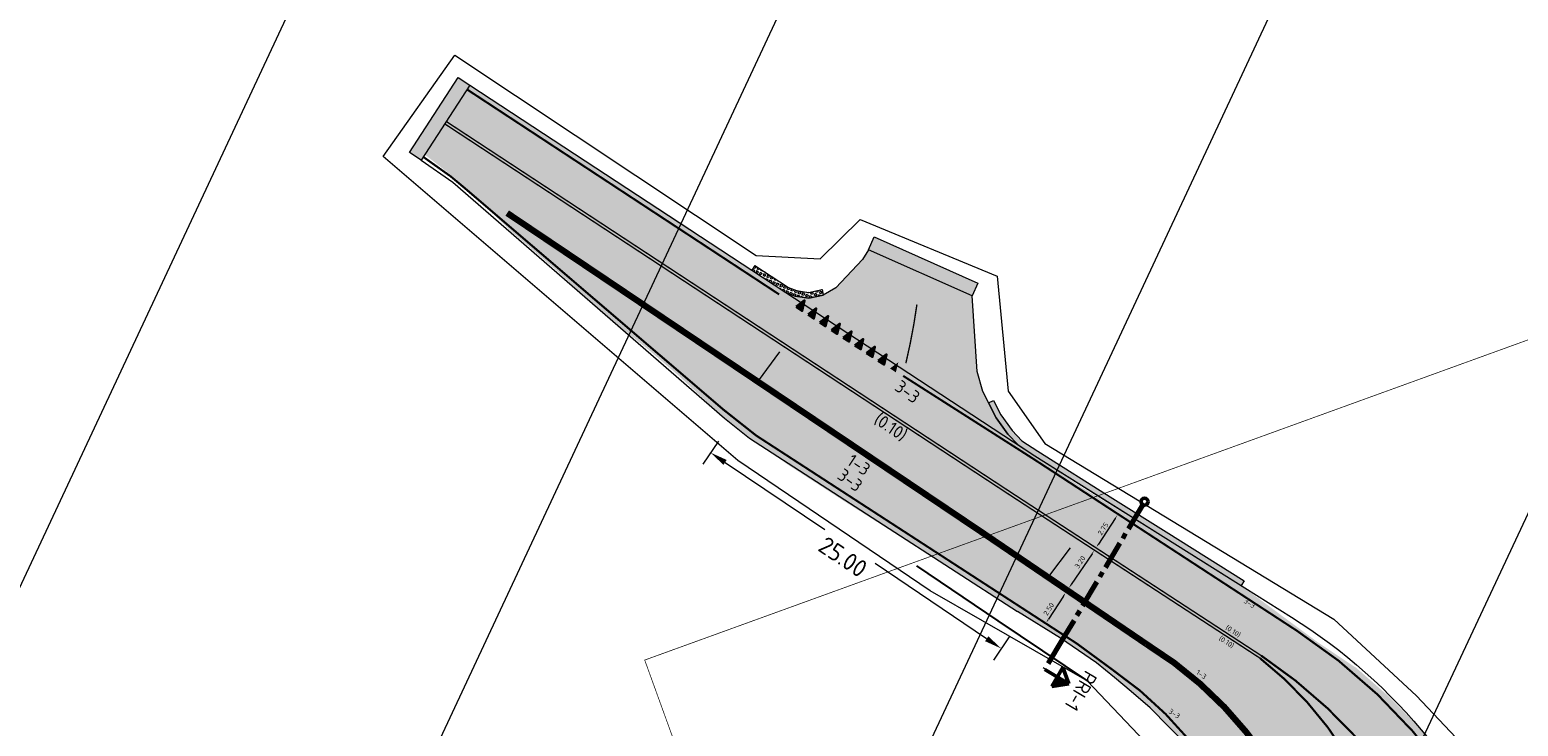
# Model space of a CAD drawing. Header units: metres. Extents: x 39929 to 50394, y 387420 to 399996.
# Tile 45 of 96: x 48237 to 48344, y 391536 to 391586. Entities that reach past the tile are written whole.
import ezdxf
from ezdxf.enums import TextEntityAlignment as Align

# ---------------------------------------------------------------- set-up
doc = ezdxf.new("R2010")
doc.units = ezdxf.units.M
for name, pattern in [('CENTER2', [28.575, 19.05, -3.175, 3.175, -3.175]), ('DASHED', [0.75, 0.5, -0.25]), ('VW-11_STREEP', [2, 1, -1]), ('VW-13_STREEP', [4, 1, -3]), ('VW-33_STREEP', [6, 3, -3]), ('XX-CENTER', [8, 5, -1, 1, -1]), ('ZZ-CENTER-SO', [8, 5, -1, 1, -1])]:
    doc.linetypes.add(name, pattern=pattern)
for name, color, linetype, lineweight in [('B-WE-VH-GESLOTENVERHARDING_ASFALT-G', 10, 'Continuous', 18), ('Detail_Kader_BLAD2', 7, 'DASHED', 18), ('N-WE-BV-GELEIDECONSTRUCTIE_GELEIDERAIL-G', 210, 'BV-GELEIDERAIL-SO', 25), ('N-WE-VH-HALFVERHARDING_GRASBETONSTEEN-A', 132, 'Continuous', 18), ('N-WE-VH-VERHARDING_ASFALT_FREESVAK-A', 41, 'Continuous', 35), ('N-WE-VH-VERHARDING_LIPLAS-A', 7, 'Continuous', 18), ('N-WE-VW-MARKERING_LANGS_STREEP_11_015-G', 7, 'VW-11_STREEP', 35), ('N-WE-VW-MARKERING_LANGS_STREEP_13_045-G', 7, 'VW-13_STREEP', 35), ('N-WE-VW-MARKERING_LANGS_STREEP_33_015-G', 7, 'VW-33_STREEP', 35), ('N-WE-VW-MARKERING_LANGS_STREEP_DOORGETROKKEN_010-G', 7, 'Continuous', 35), ('N-WE-VW-MARKERING_SYMBOOL-G', 7, 'Continuous', 35), ('N-WE-VW-MARKERING_SYMBOOL-S', 7, 'Continuous', 25), ('Topo', 7, 'Continuous', 18), ('X-XX-AL-200-T25', 7, 'Continuous', 25), ('X-XX-AL-500-T25', 7, 'Continuous', 25), ('X-XX-AL-DWARSPROFIEL-G', 7, 'CENTER2', 80), ('X-XX-AL-GRENS_WERK-G', 7, 'ZZ-WERKGRENS-SO', 18), ('X-XX-AL-T18', 10, 'Continuous', 18), ('X-XX-AL-T25', 7, 'Continuous', 25), ('X-XX-AL-T50', 7, 'Continuous', 50), ('X-XX-AL-TEKENBLAD_KADER_BLAD2-VIEWPORT-G', 1, 'Continuous', 18), ('X-XX-AL-VERWIJZING_DOORSNEDE-G', 7, 'ZZ-CENTER-SO', 18), ('X-XX-AL_200-M', 7, 'Continuous', 18), ('X-XX-AL_500-M', 7, 'Continuous', 18)]:
    doc.layers.add(name, color=color, linetype=linetype, lineweight=lineweight)
doc.layers.add('B-WE-VW-MARKERING_PIJL-T', color=7, linetype='Continuous')
doc.layers.add('N-WE-VH-VERHARDING_ASFALT-A', color=251, linetype='Continuous', lineweight=18, transparency=0.25)
doc.layers.add('X-XX-AL-TEKENBLAD_HULPLIJN-G', color=2, linetype='Continuous', lineweight=18, plot=False)
doc.styles.add('NLCS-ISO', font='NLCS-ISO.ttf')
doc.styles.add('NLCS-ISO-ANNOTATIVE-T25', font='NLCS-ISO.ttf', dxfattribs={"height": 2.5})
doc.styles.add('NLCS-ISO-M200-T18', font='NLCS-ISO.ttf', dxfattribs={"height": 0.36})
doc.styles.add('NLCS-ISO-T25', font='NLCS-ISO.ttf', dxfattribs={"height": 2.5})
doc.linetypes.add('BV-GELEIDERAIL-SO', pattern='A,10,-3,[108,NLCS.SHX,S=1,R=0,X=0,Y=0],-3', length=16)
doc.linetypes.add('ZZ-WERKGRENS-SO', pattern='A,2,-3,[137,NLCS.SHX,S=0.05,R=0,X=-0.55,Y=-0.675],-3,2', length=10)
doc.dimstyles.new('NLCS-ANNOTATIVE-T25-PIJL_l2_h1', dxfattribs={"dimtxt": 2.5, "dimasz": 2.5, "dimexe": 2, "dimexo": 2, "dimgap": 0.7, "dimtad": 1, "dimzin": 0, "dimdsep": 46, "dimtxsty": 'NLCS-ISO-ANNOTATIVE-T25', "dimcen": 0, "dimdle": 2, "dimclrd": 256, "dimclre": 256, "dimclrt": 256, "dimadec": 1, "dimazin": 0, "dimtfac": 1, "dimtofl": 0, "dimtmove": 1, "dimatfit": 0, "dimfxl": 2, "dimfxlon": 1, "dimtfillclr": 256, "dimtolj": 1, "dimtzin": 0, "dimlwd": 18, "dimlwe": 18, "dimarcsym": 0})
doc.dimstyles.new('NLCS-M200-T18-PIJL-A', dxfattribs={"dimtxt": 0.36, "dimasz": 0.27, "dimexe": 0.4, "dimexo": 0.4, "dimgap": 0.14, "dimtad": 1, "dimlfac": -1, "dimzin": 0, "dimdsep": 46, "dimtxsty": 'NLCS-ISO-M200-T18', "dimcen": 0.5, "dimdle": 2, "dimclrd": 256, "dimclre": 256, "dimclrt": 256, "dimazin": 0, "dimtfac": 1, "dimtofl": 0, "dimtmove": 0, "dimatfit": 3, "dimfxl": 1, "dimtfillclr": 256, "dimtolj": 1, "dimtzin": 0, "dimlwd": 18, "dimlwe": 18, "dimarcsym": 0})
picture_1 = doc.add_image_def('image1.tif', size_in_pixel=(8000, 10000))
pattern_1 = [(159, (0, 0), (-0.10034302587, -0.26140251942), [0.14, -0.14]), (249, (0, 0), (0.26140251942, -0.10034302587), [0.14, -0.14]), (159, (-0.05017, -0.1307), (-0.10034302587, -0.26140251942), [0.14, -0.14]), (249, (-0.1307, 0.05017), (0.26140251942, -0.10034302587), [0.14, -0.14])]

# ---------------------------------------------------------------- blocks, each defined once
blk = doc.blocks.new('*U72')
at = {"layer": 'X-XX-AL-TEKENBLAD_HULPLIJN-G', "flags": 128}
blk.add_lwpolyline([(0.1, -2.62), (0.22, -0.05)], dxfattribs=at)
blk = doc.blocks.new('*U73')
at = {"layer": 'X-XX-AL-TEKENBLAD_HULPLIJN-G', "color": 0, "linetype": 'ByBlock', "lineweight": -2, "transparency": 16777216}
for p, rotation in [((48289.55, 391560.91), 146.0843298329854), ((48310.28, 391546.94), 145.8137096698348), ((48327.98, 391529.89), 114.0507616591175)]:
    blk.add_blockref('*U72', p, dxfattribs=dict(at, rotation=rotation))
blk = doc.blocks.new('vobul')
at = {"layer": 'B-WE-VW-MARKERING_PIJL-T'}
blk.add_hatch(color=256, dxfattribs=at).paths.add_polyline_path([(0, 0.08), (4.6, 0.08), (5.2, 0.67), (4, 0.67), (5.7, 0.98), (7.5, 0.67), (6.2, 0.67), (5.45, -0.08), (0, -0.08)])
blk = doc.blocks.new('dwpbol2')
at = {"layer": 'X-XX-AL-VERWIJZING_DOORSNEDE-G', "linetype": 'Continuous', "lineweight": 50}
blk.add_circle((-0.25, 0), 0.253, dxfattribs=at)
blk = doc.blocks.new('dwppijl2')
at = {"layer": 'X-XX-AL-DWARSPROFIEL-G', "linetype": 'Continuous'}
blk.add_hatch(color=256, dxfattribs=at).paths.add_polyline_path([(0.592, 0.792), (0, 0.792), (0, 1.517)])
at = {"layer": 'X-XX-AL-VERWIJZING_DOORSNEDE-G', "linetype": 'Continuous', "lineweight": 50, "flags": 128}
for points in [[(0, 1.517), (-0.592, 0.792)], [(0, 0), (0, 1.517)], [(0, 1.517), (0.592, 0.792)], [(0.592, 0.792), (-0.592, 0.792)]]:
    blk.add_lwpolyline(points, dxfattribs=at)
blk = doc.blocks.new('*U106')
at = {"layer": 'X-XX-AL-VERWIJZING_DOORSNEDE-G', "color": 7, "linetype": 'XX-CENTER', "lineweight": 70, "ltscale": 2, "extrusion": (-0.859626, 0.510923, 0)}
blk.add_lwpolyline([(0, 0), (55.95, 0), (68.4, 0)], dxfattribs=at)
at = {"layer": 'X-XX-AL-T25', "color": 7, "linetype": 'Continuous', "lineweight": 25, "rotation": 239.2746656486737}
for name, p, xscale, yscale, zscale in [('dwpbol2', (0, 0), 4.934092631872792, 4.934092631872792, 4.934092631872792), ('dwppijl2', (-34.95, -58.8), 6.590000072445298, 6.590000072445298, 6.590000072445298)]:
    blk.add_blockref(name, p, dxfattribs=dict(at, xscale=xscale, yscale=yscale, zscale=zscale))
at = {"layer": 'X-XX-AL-T18', "style": 'NLCS-ISO'}
blk.add_attdef('777.07m.', (0.83, -0.76), '', height=1.8, rotation=239.2747, dxfattribs=at)
at = {"layer": 'X-XX-AL-T50', "style": 'NLCS-ISO'}
blk.add_attdef('77', text='', height=5, rotation=239.2747, dxfattribs=at).set_placement((-22.05, -66.46), align=Align.MIDDLE_CENTER)
blk = doc.blocks.new('*D108')
at = {"layer": 'Defpoints', "color": 0, "transparency": 16777216}
for p in [(48315.03, 391551.48), (48313.54, 391549.2), (48313.54, 391549.2)]:
    blk.add_point(p, dxfattribs=at)
at = {"layer": 'X-XX-AL_200-M', "lineweight": 18, "transparency": 16777216}
blk.add_line((48314.88, 391551.26), (48313.69, 391549.43), dxfattribs=at)
at = {"layer": 'X-XX-AL_200-M', "transparency": 16777216}
for points in [[(48314.85, 391551.28), (48314.92, 391551.23), (48315.03, 391551.48)], [(48313.65, 391549.45), (48313.73, 391549.4), (48313.54, 391549.2)]]:
    blk.add_solid(points, dxfattribs=at)
at = {"layer": 'X-XX-AL_200-M', "transparency": 16777216, "insert": (48314.02, 391550.52), "char_height": 0.36, "attachment_point": 5, "rotation": 56.8912, "style": 'NLCS-ISO-M200-T18'}
blk.add_mtext('\\A1;2.75', dxfattribs=at)
blk = doc.blocks.new('*D109')
at = {"layer": 'Defpoints', "color": 0, "transparency": 16777216}
for p in [(48313.38, 391548.95), (48311.59, 391546.32), (48311.59, 391546.32)]:
    blk.add_point(p, dxfattribs=at)
at = {"layer": 'X-XX-AL_200-M', "lineweight": 18, "transparency": 16777216}
blk.add_line((48313.23, 391548.73), (48311.74, 391546.54), dxfattribs=at)
at = {"layer": 'X-XX-AL_200-M', "transparency": 16777216}
for points in [[(48313.19, 391548.75), (48313.26, 391548.7), (48313.38, 391548.95)], [(48311.71, 391546.57), (48311.78, 391546.51), (48311.59, 391546.32)]]:
    blk.add_solid(points, dxfattribs=at)
at = {"layer": 'X-XX-AL_200-M', "transparency": 16777216, "insert": (48312.38, 391548.14), "char_height": 0.36, "attachment_point": 5, "rotation": 55.8137, "style": 'NLCS-ISO-M200-T18'}
blk.add_mtext('\\A1;3.20', dxfattribs=at)
blk = doc.blocks.new('*D110')
at = {"layer": 'Defpoints', "color": 0, "transparency": 16777216}
for p in [(48311.34, 391545.94), (48309.97, 391543.83), (48309.97, 391543.83)]:
    blk.add_point(p, dxfattribs=at)
at = {"layer": 'X-XX-AL_200-M', "lineweight": 18, "transparency": 16777216}
blk.add_line((48311.19, 391545.72), (48310.12, 391544.06), dxfattribs=at)
at = {"layer": 'X-XX-AL_200-M', "transparency": 16777216}
for points in [[(48311.15, 391545.74), (48311.23, 391545.69), (48311.34, 391545.94)], [(48310.08, 391544.08), (48310.15, 391544.03), (48309.97, 391543.83)]]:
    blk.add_solid(points, dxfattribs=at)
at = {"layer": 'X-XX-AL_200-M', "transparency": 16777216, "insert": (48310.14, 391544.79), "char_height": 0.36, "attachment_point": 5, "rotation": 57.035, "style": 'NLCS-ISO-M200-T18'}
blk.add_mtext('\\A1;2.50', dxfattribs=at)
blk = doc.blocks.new('*D140')
at = {"layer": 'Defpoints', "color": 0, "transparency": 16777216}
for p in [(48290.16, 391562.1), (48310.89, 391548.13), (48306.75, 391541.98)]:
    blk.add_point(p, dxfattribs=at)
at = {"layer": 'X-XX-AL_500-M', "lineweight": 18, "transparency": 16777216}
for p, q in [((48286.57, 391556.78), (48285.45, 391555.12)), ((48287.05, 391555.25), (48294.17, 391550.46)), ((48305.71, 391542.68), (48297.76, 391548.04)), ((48307.31, 391542.81), (48306.19, 391541.15))]:
    blk.add_line(p, q, dxfattribs=at)
at = {"layer": 'X-XX-AL_500-M', "transparency": 16777216}
for points in [[(48287.16, 391555.43), (48286.93, 391555.08), (48286.01, 391555.95)], [(48305.83, 391542.85), (48305.6, 391542.5), (48306.75, 391541.98)]]:
    blk.add_solid(points, dxfattribs=at)
at = {"layer": 'X-XX-AL_500-M', "transparency": 16777216, "insert": (48295.46, 391548.51), "char_height": 1.25, "attachment_point": 5, "rotation": 326.026, "style": 'NLCS-ISO-ANNOTATIVE-T25'}
blk.add_mtext('\\A1;25.00', dxfattribs=at)
blk = doc.blocks.new('*U143')
at = {"layer": 'N-WE-VH-VERHARDING_ASFALT_FREESVAK-A'}
h = blk.add_hatch(color=256, dxfattribs=at)
h.dxf.hatch_style = 1
h.paths.add_polyline_path([(0, 0), (-0.695, -1.072), (-0.863, -0.963), (-0.168, 0.109)])
at = {"layer": 'B-WE-VH-GESLOTENVERHARDING_ASFALT-G', "ltscale": 0.5, "flags": 128}
blk.add_lwpolyline([(0, 0), (-0.695, -1.072), (-0.863, -0.963), (-0.168, 0.109)], close=True, dxfattribs=at)
blk = doc.blocks.new('*U428')
at = {"layer": 'N-WE-VH-VERHARDING_ASFALT_FREESVAK-A'}
h = blk.add_hatch(color=256, dxfattribs=at)
h.dxf.hatch_style = 1
h.paths.add_polyline_path([(0, 0), (-1.477, 0.657), (-1.396, 0.84), (0.081, 0.183)])
at = {"layer": 'B-WE-VH-GESLOTENVERHARDING_ASFALT-G', "ltscale": 0.5, "flags": 128}
blk.add_lwpolyline([(0, 0), (-1.477, 0.657), (-1.396, 0.84), (0.081, 0.183)], close=True, dxfattribs=at)

msp = doc.modelspace()

# ---------------------------------------------------------------- hatches: boundary and pattern name
at = {"layer": 'N-WE-VH-HALFVERHARDING_GRASBETONSTEEN-A'}
h = msp.add_hatch(dxfattribs=at)
h.set_pattern_fill('AVH-GRASBETONSTEEN_02-SO', color=256, scale=0.2, angle=114, style=0, pattern_type=2)
h.set_pattern_definition(pattern_1)
h.paths.add_polyline_path([(48294.043, 391567.186), (48293.964, 391567.578), (48292.999, 391567.383), (48292.143, 391567.508), (48291.563, 391567.732), (48289.173, 391569.301), (48288.954, 391568.967), (48291.379, 391567.374), (48292.041, 391567.119), (48293.01, 391566.977)])
h = msp.add_hatch(dxfattribs=at)
h.set_pattern_fill('AVH-GRASBETONSTEEN_02-SO', color=256, scale=0.2, angle=114, style=0, pattern_type=2)
h.set_pattern_definition(pattern_1)
h.paths.add_polyline_path([(48309.358, 391556.048), (48308.215, 391556.805), (48307.536, 391557.528), (48306.72, 391558.637), (48306.197, 391559.681), (48305.839, 391559.502), (48306.378, 391558.427), (48307.228, 391557.272), (48307.955, 391556.497), (48309.141, 391555.712), (48313.659, 391552.877), (48314.136, 391553.05)])
h.paths.add_polyline_path([(48314.719, 391552.684), (48314.136, 391553.05), (48313.659, 391552.877), (48314.506, 391552.345), (48318.3, 391549.965), (48323.877, 391546.465), (48324.09, 391546.804), (48318.513, 391550.303)])
at = {"layer": 'N-WE-VH-VERHARDING_ASFALT-A', "transparency": 33554508}
h = msp.add_hatch(color=256, dxfattribs=at)
h.dxf.hatch_style = 1
edge = h.paths.add_edge_path()
edge.add_line((48355.335, 391497.201), (48352.373, 391496.94))
edge.add_line((48352.373, 391496.94), (48347.714, 391496.529))
edge.add_line((48347.714, 391496.529), (48343.902, 391496.225))
edge.add_line((48343.902, 391496.225), (48340.861, 391495.828))
edge.add_line((48340.861, 391495.828), (48334.712, 391495.042))
edge.add_line((48334.712, 391495.042), (48331.603, 391494.653))
edge.add_line((48331.603, 391494.653), (48328.27, 391494.161))
edge.add_line((48328.27, 391494.161), (48324.938, 391493.67))
edge.add_line((48324.938, 391493.67), (48321.533, 391493.226))
edge.add_line((48321.533, 391493.226), (48313.871, 391492.178))
edge.add_line((48313.871, 391492.178), (48303.983, 391490.622))
edge.add_line((48303.983, 391490.622), (48297.649, 391489.465))
edge.add_line((48297.649, 391489.465), (48294.078, 391488.77))
edge.add_line((48294.078, 391488.77), (48282.628, 391486.453))
edge.add_line((48282.628, 391486.453), (48272.657, 391484.437))
edge.add_line((48272.657, 391484.437), (48267.572, 391483.492))
edge.add_line((48267.572, 391483.492), (48260.328, 391481.956))
edge.add_line((48260.328, 391481.956), (48251.535, 391480.106))
edge.add_line((48251.535, 391480.106), (48250.688, 391479.942))
edge.add_line((48250.688, 391479.942), (48240.337, 391477.858))
edge.add_line((48240.337, 391477.858), (48235.599, 391476.929))
edge.add_line((48235.599, 391476.929), (48231.073, 391476.058))
edge.add_line((48231.073, 391476.058), (48225.105, 391474.9))
edge.add_line((48225.105, 391474.9), (48220.294, 391473.932))
edge.add_line((48220.294, 391473.932), (48213.296, 391472.525))
edge.add_line((48213.296, 391472.525), (48206.057, 391471.04))
edge.add_line((48206.057, 391471.04), (48198.817, 391469.555))
edge.add_line((48198.817, 391469.555), (48190.652, 391468.041))
edge.add_line((48190.652, 391468.041), (48182.488, 391466.526))
edge.add_line((48182.488, 391466.526), (48172.217, 391464.394))
edge.add_line((48172.217, 391464.394), (48170.061, 391475.175))
edge.add_line((48170.061, 391475.175), (48184.399, 391478.494))
edge.add_line((48184.399, 391478.494), (48202.188, 391482.373))
edge.add_line((48202.188, 391482.373), (48218.026, 391485.781))
edge.add_line((48218.026, 391485.781), (48221.9, 391486.615))
edge.add_line((48221.9, 391486.615), (48233.808, 391489.265))
edge.add_line((48233.808, 391489.265), (48239.01, 391490.473))
edge.add_line((48239.01, 391490.473), (48244.684, 391491.596))
edge.add_line((48244.684, 391491.596), (48255.594, 391493.659))
edge.add_line((48255.594, 391493.659), (48266.503, 391495.721))
edge.add_line((48266.503, 391495.721), (48273.102, 391497.255))
edge.add_line((48273.102, 391497.255), (48284.13, 391499.308))
edge.add_line((48284.13, 391499.308), (48291.443, 391500.597))
edge.add_line((48291.443, 391500.597), (48293.062, 391500.949))
edge.add_line((48293.062, 391500.949), (48303.202, 391502.464))
edge.add_line((48303.202, 391502.464), (48316.186, 391504.404))
edge.add_line((48316.186, 391504.404), (48317.695, 391505.076))
edge.add_line((48317.695, 391505.076), (48319.486, 391506.068))
edge.add_line((48319.486, 391506.068), (48320.856, 391507.326))
edge.add_line((48320.856, 391507.326), (48322.14, 391508.553))
edge.add_line((48322.14, 391508.553), (48323.015, 391509.564))
edge.add_line((48323.015, 391509.564), (48323.662, 391510.625))
edge.add_line((48323.662, 391510.625), (48324.093, 391511.684))
edge.add_line((48324.093, 391511.684), (48324.485, 391512.706))
edge.add_line((48324.485, 391512.706), (48324.96, 391514.111))
edge.add_line((48324.96, 391514.111), (48325.272, 391515.147))
edge.add_line((48325.272, 391515.147), (48325.428, 391515.867))
edge.add_line((48325.428, 391515.867), (48325.685, 391517.056))
edge.add_line((48325.685, 391517.056), (48325.953, 391518.999))
edge.add_line((48325.953, 391518.999), (48325.907, 391519.853))
edge.add_line((48325.907, 391519.853), (48325.861, 391520.708))
edge.add_line((48325.861, 391520.708), (48325.552, 391523.4))
edge.add_line((48325.552, 391523.4), (48325.258, 391524.887))
edge.add_line((48325.258, 391524.887), (48324.701, 391526.561))
edge.add_line((48324.701, 391526.561), (48324.19, 391528.198))
edge.add_line((48324.19, 391528.198), (48322.813, 391531.323))
edge.add_line((48322.813, 391531.323), (48321.42, 391533.353))
edge.add_line((48321.42, 391533.353), (48320.031, 391535.036))
edge.add_line((48320.031, 391535.036), (48317.375, 391537.739))
edge.add_line((48317.375, 391537.739), (48316.605, 391538.404))
edge.add_line((48316.605, 391538.404), (48315.767, 391539.126))
edge.add_line((48315.767, 391539.126), (48314.845, 391539.912))
edge.add_line((48314.845, 391539.912), (48313.543, 391540.955))
edge.add_line((48313.543, 391540.955), (48310.984, 391542.72))
edge.add_line((48310.984, 391542.72), (48304.859, 391546.534))
edge.add_line((48304.859, 391546.534), (48297.932, 391550.981))
edge.add_line((48297.932, 391550.981), (48295.786, 391552.331))
edge.add_line((48295.786, 391552.331), (48291.533, 391555.087))
edge.add_line((48291.533, 391555.087), (48288.797, 391556.991))
edge.add_line((48288.797, 391556.991), (48287.001, 391558.401))
edge.add_line((48287.001, 391558.401), (48283.721, 391561.454))
edge.add_line((48283.721, 391561.454), (48281.582, 391563.294))
edge.add_line((48281.582, 391563.294), (48279.721, 391564.794))
edge.add_line((48279.721, 391564.794), (48277.86, 391566.294))
edge.add_line((48277.86, 391566.294), (48276.425, 391567.633))
edge.add_line((48276.425, 391567.633), (48274.989, 391568.973))
edge.add_line((48274.989, 391568.973), (48273.401, 391570.338))
edge.add_line((48273.401, 391570.338), (48271.812, 391571.703))
edge.add_line((48271.812, 391571.703), (48270.678, 391572.823))
edge.add_line((48270.678, 391572.823), (48269.544, 391573.943))
edge.add_line((48269.544, 391573.943), (48268.535, 391574.84))
edge.add_line((48268.535, 391574.84), (48267.728, 391575.557))
edge.add_line((48267.728, 391575.557), (48266.577, 391576.471))
edge.add_line((48266.577, 391576.471), (48265.628, 391577.206))
edge.add_line((48265.628, 391577.206), (48268.837, 391582.175))
edge.add_line((48268.837, 391582.175), (48276.863, 391576.948))
edge.add_line((48276.863, 391576.948), (48284.017, 391572.283))
edge.add_line((48284.017, 391572.283), (48288.928, 391568.926))
edge.add_line((48288.928, 391568.926), (48291.372, 391567.377))
edge.add_line((48291.372, 391567.377), (48292.041, 391567.119))
edge.add_line((48292.041, 391567.119), (48293.01, 391566.977))
edge.add_line((48293.01, 391566.977), (48294.043, 391567.186))
edge.add_line((48294.043, 391567.186), (48294.948, 391567.714))
edge.add_line((48294.948, 391567.714), (48296.84, 391569.734))
edge.add_line((48296.84, 391569.734), (48297.283, 391570.421))
edge.add_line((48297.283, 391570.421), (48304.667, 391567.137))
edge.add_line((48304.667, 391567.137), (48305.039, 391561.733))
edge.add_line((48305.039, 391561.733), (48305.429, 391560.319))
edge.add_line((48305.429, 391560.319), (48306.378, 391558.427))
edge.add_line((48306.378, 391558.427), (48307.228, 391557.272))
edge.add_line((48307.228, 391557.272), (48307.955, 391556.497))
edge.add_line((48307.955, 391556.497), (48312.705, 391553.353))
edge.add_line((48312.705, 391553.353), (48318.291, 391549.909))
edge.add_line((48318.291, 391549.909), (48323.877, 391546.465))
edge.add_line((48323.877, 391546.465), (48326.609, 391544.443))
edge.add_line((48326.609, 391544.443), (48329.34, 391542.42))
edge.add_line((48329.34, 391542.42), (48332.104, 391540.583))
edge.add_line((48332.104, 391540.583), (48334.271, 391538.681))
edge.add_line((48334.271, 391538.681), (48336.118, 391536.83))
edge.add_line((48336.118, 391536.83), (48337.362, 391535.402))
edge.add_line((48337.362, 391535.402), (48338.809, 391533.374))
edge.add_line((48338.809, 391533.374), (48339.644, 391532.046))
edge.add_line((48339.644, 391532.046), (48341.276, 391529.277))
edge.add_line((48341.276, 391529.277), (48342.51, 391527.065))
edge.add_line((48342.51, 391527.065), (48343.035, 391526.05))
edge.add_line((48343.035, 391526.05), (48344.158, 391523.009))
edge.add_line((48344.158, 391523.009), (48344.593, 391521.833))
edge.add_arc((48359.424, 391527.904), 16.025, 202.26094, 271.3197)
edge.add_line((48359.793, 391511.883), (48361.444, 391511.922))
edge.add_line((48361.444, 391511.922), (48365.473, 391511.989))
edge.add_line((48365.473, 391511.989), (48366.798, 391512.002))
edge.add_line((48366.798, 391512.002), (48373.594, 391512.209))
edge.add_line((48373.594, 391512.209), (48378.822, 391512.33))
edge.add_line((48378.822, 391512.33), (48383.889, 391512.394))
edge.add_line((48383.889, 391512.394), (48388.849, 391512.453))
edge.add_line((48388.849, 391512.453), (48396.741, 391512.337))
edge.add_line((48396.741, 391512.337), (48401.887, 391512.109))
edge.add_line((48401.887, 391512.109), (48407.428, 391511.767))
edge.add_line((48407.428, 391511.767), (48411.296, 391511.467))
edge.add_line((48411.296, 391511.467), (48415.278, 391511.121))
edge.add_line((48415.278, 391511.121), (48417.514, 391510.954))
edge.add_line((48417.514, 391510.954), (48422.944, 391510.257))
edge.add_line((48422.944, 391510.257), (48429.287, 391509.457))
edge.add_line((48429.287, 391509.457), (48435.264, 391508.649))
edge.add_line((48435.264, 391508.649), (48438.466, 391508.272))
edge.add_line((48438.466, 391508.272), (48447.41, 391506.611))
edge.add_line((48447.41, 391506.611), (48458.857, 391504.486))
edge.add_line((48458.857, 391504.486), (48464.155, 391503.502))
edge.add_line((48464.155, 391503.502), (48466.839, 391502.991))
edge.add_arc((48489.978, 391625.82), 124.989, 259.33148, 268.78321)
edge.add_line((48487.324, 391500.859), (48487.207, 391493.066))
edge.add_line((48487.207, 391493.066), (48483.116, 391493.168))
edge.add_line((48483.116, 391493.168), (48479.204, 391493.221))
edge.add_line((48479.204, 391493.221), (48475.293, 391493.275))
edge.add_line((48475.293, 391493.275), (48470.698, 391493.562))
edge.add_line((48470.698, 391493.562), (48466.103, 391493.849))
edge.add_line((48466.103, 391493.849), (48458.914, 391494.327))
edge.add_line((48458.914, 391494.327), (48452.181, 391494.735))
edge.add_line((48452.181, 391494.735), (48449.16, 391495.033))
edge.add_line((48449.16, 391495.033), (48446.14, 391495.331))
edge.add_line((48446.14, 391495.331), (48438.188, 391495.86))
edge.add_line((48438.188, 391495.86), (48433.168, 391496.323))
edge.add_line((48433.168, 391496.323), (48430.635, 391496.596))
edge.add_line((48430.635, 391496.596), (48427.927, 391496.812))
edge.add_line((48427.927, 391496.812), (48422.668, 391497.188))
edge.add_line((48422.668, 391497.188), (48420.119, 391497.347))
edge.add_line((48420.119, 391497.347), (48417.214, 391497.529))
edge.add_line((48417.214, 391497.529), (48415.988, 391497.605))
edge.add_line((48415.988, 391497.605), (48409.201, 391497.829))
edge.add_line((48409.201, 391497.829), (48402.953, 391497.954))
edge.add_line((48402.953, 391497.954), (48396.568, 391498.158))
edge.add_line((48396.568, 391498.158), (48392.87, 391498.208))
edge.add_line((48392.87, 391498.208), (48385.978, 391498.237))
edge.add_line((48385.978, 391498.237), (48382.784, 391498.217))
edge.add_line((48382.784, 391498.217), (48379.13, 391498.144))
edge.add_line((48379.13, 391498.144), (48376.399, 391498.089))
edge.add_line((48376.399, 391498.089), (48370.736, 391497.857))
edge.add_line((48370.736, 391497.857), (48355.335, 391497.201))
edge = h.paths.add_edge_path(flags=16)
edge.add_line((48236.665, 391485.092), (48224.75, 391482.532))
edge.add_line((48224.75, 391482.532), (48218.773, 391481.174))
edge.add_line((48218.773, 391481.174), (48205.77, 391478.22))
edge.add_line((48205.77, 391478.22), (48184.523, 391473.642))
edge.add_line((48184.523, 391473.642), (48173.385, 391471.148))
edge.add_line((48173.385, 391471.148), (48171.468, 391470.601))
edge.add_arc((48171.613, 391470.091), 0.53, 105.91861, 192.45356)
edge.add_line((48171.095, 391469.977), (48171.181, 391469.591))
edge.add_arc((48171.698, 391469.706), 0.53, 192.45356, 278.98851)
edge.add_line((48171.781, 391469.182), (48177.477, 391470.083))
edge.add_line((48177.477, 391470.083), (48188.055, 391472.006))
edge.add_line((48188.055, 391472.006), (48201.43, 391474.736))
edge.add_line((48201.43, 391474.736), (48205.617, 391475.594))
edge.add_line((48205.617, 391475.594), (48208.135, 391476.268))
edge.add_line((48208.135, 391476.268), (48210.989, 391476.952))
edge.add_line((48210.989, 391476.952), (48219.22, 391479.046))
edge.add_line((48219.22, 391479.046), (48222.902, 391479.982))
edge.add_line((48222.902, 391479.982), (48237.013, 391483.663))
edge.add_arc((48236.88, 391484.176), 0.53, 284.6198, 374.6198)
edge.add_line((48237.392, 391484.31), (48237.289, 391484.707))
edge.add_arc((48236.776, 391484.574), 0.53, 14.6198, 102.12424)
edge = h.paths.add_edge_path(flags=16)
edge.add_line((48246.998, 391487.212), (48273.398, 391492.481))
edge.add_arc((48273.527, 391491.967), 0.53, -75.94721, 104.05279, ccw=False)
edge.add_line((48273.655, 391491.453), (48247.158, 391486.164))
edge.add_arc((48247.075, 391486.687), 0.53, 99.03441, 279.03441, ccw=False)
edge.add_line((48246.992, 391487.211), (48246.998, 391487.212))
edge = h.paths.add_edge_path(flags=16)
edge.add_arc((48397.523, 390950.789), 554.463, 97.58372, 101.62839, ccw=False)
edge.add_arc((48324.309, 391500.931), 0.53, 274.16634, 454.16634)
edge.add_arc((48397.12, 390954.648), 551.643, 97.58857, 100.90937)
edge.add_line((48292.718, 391496.322), (48285.49, 391494.896))
edge.add_arc((48285.627, 391494.384), 0.53, 104.97316, 284.97316)
edge = h.paths.add_edge_path(flags=16)
edge.add_arc((48388.554, 391213.253), 292.141, 84.2388, 90.35674)
edge.add_line((48386.735, 391505.388), (48367.203, 391504.968))
edge.add_line((48367.203, 391504.968), (48356.156, 391504.395))
edge.add_arc((48356.156, 391502.895), 1.5, 90, 270)
edge.add_line((48356.156, 391501.395), (48358.273, 391501.469))
edge.add_arc((48388.582, 390985.61), 516.749, 84.92247, 93.36249, ccw=False)
edge.add_arc((48434.363, 391500.859), 0.53, 264.90488, 353.82602)
edge.add_line((48434.89, 391500.802), (48434.934, 391501.212))
edge.add_arc((48434.407, 391501.269), 0.53, 353.82603, 442.70658)
edge.add_line((48434.475, 391501.794), (48417.88, 391503.918))
edge = h.paths.add_edge_path(flags=16)
edge.add_line((48332.832, 391532.559), (48333.947, 391529.807))
edge.add_arc((48299.81, 391518.835), 35.857, 1.0504, 17.81839, ccw=False)
edge.add_arc((48355.482, 391519.289), 19.822, 179.41454, 195.58736)
edge.add_line((48336.389, 391513.963), (48336.902, 391512.506))
edge.add_arc((48337.399, 391512.677), 0.525, 199.0347, 275.15594)
edge.add_line((48337.446, 391512.154), (48337.769, 391512.181))
edge.add_arc((48337.725, 391512.709), 0.53, 274.77543, 349.7875)
edge.add_arc((48311.436, 391517.445), 27.242, 349.7875, 394.97686)
edge.add_arc((48333.324, 391532.758), 0.53, 34.97686, 202.04956)
at = {"layer": 'N-WE-VW-MARKERING_SYMBOOL-S'}
h = msp.add_hatch(color=256, dxfattribs=at)
h.dxf.hatch_style = 1
h.paths.add_polyline_path([(48292.127, 391566.345), (48292.545, 391566.07), (48292.72, 391566.793)])
h = msp.add_hatch(color=256, dxfattribs=at)
h.dxf.hatch_style = 1
h.paths.add_polyline_path([(48292.963, 391565.796), (48293.381, 391565.522), (48293.556, 391566.244)])
h = msp.add_hatch(color=256, dxfattribs=at)
h.dxf.hatch_style = 1
h.paths.add_polyline_path([(48293.799, 391565.247), (48294.217, 391564.973), (48294.392, 391565.695)])
h = msp.add_hatch(color=256, dxfattribs=at)
h.dxf.hatch_style = 1
h.paths.add_polyline_path([(48294.635, 391564.698), (48295.053, 391564.424), (48295.228, 391565.146)])
h = msp.add_hatch(color=256, dxfattribs=at)
h.dxf.hatch_style = 1
h.paths.add_polyline_path([(48295.471, 391564.149), (48295.889, 391563.875), (48296.064, 391564.597)])
h = msp.add_hatch(color=256, dxfattribs=at)
h.dxf.hatch_style = 1
h.paths.add_polyline_path([(48296.307, 391563.601), (48296.725, 391563.326), (48296.9, 391564.049)])
h = msp.add_hatch(color=256, dxfattribs=at)
h.dxf.hatch_style = 1
h.paths.add_polyline_path([(48297.142, 391563.052), (48297.56, 391562.777), (48297.736, 391563.5)])
h = msp.add_hatch(color=256, dxfattribs=at)
h.dxf.hatch_style = 1
h.paths.add_polyline_path([(48297.978, 391562.503), (48298.396, 391562.228), (48298.572, 391562.951)])
h = msp.add_hatch(color=256, dxfattribs=at)
h.dxf.hatch_style = 1
h.paths.add_polyline_path([(48298.814, 391561.954), (48299.232, 391561.68), (48299.408, 391562.402)])
at = {"layer": 'X-XX-AL-TEKENBLAD_KADER_BLAD2-VIEWPORT-G'}
h = msp.add_hatch(dxfattribs=at)
h.set_pattern_fill('ANSI31', color=256, scale=10)
h.set_pattern_definition([(64.9199, (46679.752, 390991.003), (-28.7565, 13.45835), [])])
h.paths.add_polyline_path([(48130.193, 391332.173), (48562.922, 391332.173), (48562.922, 391726.697), (48130.193, 391726.697)])

# ---------------------------------------------------------------- linework, layer by layer
at = {"layer": 'B-WE-VH-GESLOTENVERHARDING_ASFALT-G', "flags": 128}
msp.add_lwpolyline([(48268.837, 391582.175), (48309.141, 391555.712), (48327.459, 391544.217, -0.16562), (48343.72, 391524.197), (48344.408, 391522.334, 0.3204507), (48359.793, 391511.883), (48361.444, 391511.922)], format="xyb", dxfattribs=at)
for points in [[(48265.361, 391576.814), (48267.621, 391575.236), (48287.001, 391558.401), (48288.797, 391556.991), (48307.921, 391544.627)], [(48297.283, 391570.421), (48296.84, 391569.734), (48294.948, 391567.714), (48294.043, 391567.186), (48293.01, 391566.977), (48292.041, 391567.119), (48291.379, 391567.374)], [(48307.955, 391556.497), (48307.228, 391557.272), (48306.378, 391558.427), (48305.429, 391560.319), (48305.039, 391561.733), (48304.667, 391567.137)], [(48320.031, 391535.036), (48317.375, 391537.739), (48316.023, 391538.908), (48314.845, 391539.912), (48313.543, 391540.955), (48310.984, 391542.72), (48307.921, 391544.627)]]:
    msp.add_lwpolyline(points, dxfattribs=at)
at = {"layer": 'Detail_Kader_BLAD2', "ltscale": 5, "const_width": 0.05}
msp.add_lwpolyline([(48281.31, 391541.154), (48358.543, 391569.142), (48387.121, 391490.282), (48309.888, 391462.293)], close=True, dxfattribs=at)
at = {"layer": 'N-WE-BV-GELEIDECONSTRUCTIE_GELEIDERAIL-G', "color": 6, "ltscale": 0.2, "flags": 128}
msp.add_lwpolyline([(48300.694, 391547.875), (48306.497, 391543.961)], dxfattribs=at)
at = {"layer": 'N-WE-BV-GELEIDECONSTRUCTIE_GELEIDERAIL-G', "color": 5, "ltscale": 0.2, "flags": 128}
msp.add_lwpolyline([(48306.497, 391543.961), (48312.888, 391539.678)], dxfattribs=at)
at = {"layer": 'N-WE-VH-HALFVERHARDING_GRASBETONSTEEN-A', "flags": 128}
for points in [[(48289.173, 391569.301), (48288.954, 391568.967)], [(48289.173, 391569.301), (48291.563, 391567.732), (48292.143, 391567.508), (48292.999, 391567.383), (48293.964, 391567.578)], [(48288.954, 391568.967), (48291.379, 391567.374), (48292.041, 391567.119), (48293.01, 391566.977), (48294.043, 391567.186)], [(48293.964, 391567.578), (48294.043, 391567.186)], [(48305.839, 391559.502), (48306.197, 391559.681), (48306.72, 391558.637), (48307.536, 391557.528), (48308.215, 391556.805), (48309.358, 391556.048), (48314.719, 391552.684), (48318.513, 391550.303), (48324.09, 391546.804), (48323.877, 391546.465)], [(48305.839, 391559.502), (48306.378, 391558.427), (48307.228, 391557.272), (48307.955, 391556.497), (48309.141, 391555.712), (48314.506, 391552.345), (48318.3, 391549.965), (48323.877, 391546.465)]]:
    msp.add_lwpolyline(points, dxfattribs=at)
at = {"layer": 'N-WE-VW-MARKERING_LANGS_STREEP_11_015-G', "const_width": 0.15, "flags": 128}
msp.add_lwpolyline([(48299.756, 391561.426), (48309.04, 391555.509)], dxfattribs=at)
at = {"layer": 'N-WE-VW-MARKERING_LANGS_STREEP_13_045-G', "const_width": 0.45, "flags": 128}
msp.add_lwpolyline([(48271.497, 391573.043), (48305.693, 391550.051), (48317.106, 391542.298, -0.1510333), (48327.979, 391529.891, 0.1510333)], format="xyb", dxfattribs=at)
at = {"layer": 'N-WE-VW-MARKERING_LANGS_STREEP_33_015-G', "const_width": 0.15, "flags": 128}
msp.add_lwpolyline([(48268.631, 391581.862), (48290.906, 391567.237)], dxfattribs=at)
for points in [[(48265.548, 391577.021), (48267.471, 391575.655), (48268.567, 391574.739), (48286.943, 391559.006), (48289.264, 391557.171), (48312.138, 391542.336), (48314.68, 391540.47, -0.2350498), (48326.271, 391519.594, -0.063837), (48325.149, 391513.438, -0.2905534), (48313.062, 391503.163)], [(48309.04, 391555.509), (48327.874, 391543.227, -0.1611399), (48343.547, 391523.583), (48344.011, 391522.326, 0.3198971), (48360.323, 391511.221), (48386.646, 391511.788, -0.0268142), (48418.608, 391510.277), (48441.149, 391507.392), (48447.341, 391506.243), (48458.788, 391504.117), (48464.086, 391503.134), (48466.769, 391502.622, 0.0222477), (48487.272, 391500.093)]]:
    msp.add_lwpolyline(points, format="xyb", dxfattribs=at)
at = {"layer": 'N-WE-VW-MARKERING_LANGS_STREEP_DOORGETROKKEN_010-G', "const_width": 0.1, "flags": 128}
for points in [[(48267.026, 391579.416), (48307.356, 391552.936), (48325.203, 391541.298)], [(48267.136, 391579.584), (48307.466, 391553.103), (48325.312, 391541.466)]]:
    msp.add_lwpolyline(points, dxfattribs=at)
at = {"layer": 'N-WE-VW-MARKERING_LANGS_STREEP_DOORGETROKKEN_010-G', "flags": 128}
for points, const_width in [([(48300.734, 391566.518, -0.0235666), (48299.945, 391562.33)], 0.1), ([(48325.312, 391541.466, -0.0812969), (48334.065, 391533.276)], 0.15), ([(48325.203, 391541.298, -0.1114952), (48332.485, 391532.418)], 0.15)]:
    msp.add_lwpolyline(points, format="xyb", dxfattribs=dict(at, const_width=const_width))
at = {"layer": 'N-WE-VW-MARKERING_SYMBOOL-G', "flags": 128}
for points in [[(48292.127, 391566.345), (48292.545, 391566.07), (48292.72, 391566.793)], [(48292.963, 391565.796), (48293.381, 391565.522), (48293.556, 391566.244)], [(48293.799, 391565.247), (48294.217, 391564.973), (48294.392, 391565.695)], [(48294.635, 391564.698), (48295.053, 391564.424), (48295.228, 391565.146)], [(48295.471, 391564.149), (48295.889, 391563.875), (48296.064, 391564.597)], [(48296.307, 391563.601), (48296.725, 391563.326), (48296.9, 391564.049)], [(48297.142, 391563.052), (48297.56, 391562.777), (48297.736, 391563.5)], [(48297.978, 391562.503), (48298.396, 391562.228), (48298.572, 391562.951)]]:
    msp.add_lwpolyline(points, close=True, dxfattribs=at)
at = {"layer": 'X-XX-AL-GRENS_WERK-G', "ltscale": 0.5, "flags": 128}
msp.add_lwpolyline([(48166.222, 391461.703), (48162.524, 391478.917), (48181.783, 391482.91), (48260.984, 391500.671), (48285.745, 391506.705), (48297.562, 391511.032), (48315.197, 391517.807), (48316.883, 391512.72), (48299.399, 391506.154), (48292.27, 391503.818), (48292.566, 391501.658), (48315.966, 391505.06), (48321.024, 391508.905), (48323.558, 391519.138), (48322.504, 391529.557), (48312.888, 391539.678), (48301.672, 391546.094), (48287.964, 391555.387), (48262.644, 391577.081), (48267.762, 391584.297), (48289.269, 391570.012), (48293.824, 391569.775), (48296.694, 391572.585), (48306.456, 391568.533), (48307.255, 391560.34), (48309.869, 391556.606), (48330.489, 391544.065), (48336.392, 391538.609), (48345.636, 391528.807), (48347.976, 391522.102), (48348.388, 391519.55), (48356.568, 391514.115), (48394.467, 391514.448), (48411.148, 391513.807), (48448.169, 391507.869), (48475.415, 391503.048), (48488.443, 391501.893), (48497.018, 391502.012), (48497.17, 391491.423), (48483.651, 391491.275), (48439.119, 391493.994), (48417.568, 391496.362), (48395.161, 391497.191), (48380.817, 391496.661), (48372.396, 391495.44), (48356.3, 391494.647), (48335.114, 391492.504), (48329.197, 391491.396), (48328.972, 391490.117), (48328.417, 391487.009), (48323.743, 391486.654), (48305.181, 391484.823), (48297.013, 391484.1), (48291.014, 391483.088), (48289.037, 391486.358), (48256.07, 391479.967), (48251.603, 391476.743), (48239.977, 391474.288), (48236.427, 391476.063), (48204.154, 391469.428), (48166.222, 391461.703)], dxfattribs=at)

# ---------------------------------------------------------------- block references
at = {"layer": 'B-WE-VW-MARKERING_PIJL-T', "transparency": 33554687, "rotation": 327.2897326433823}
for p in [(48290.121, 391562.035), (48310.903, 391548.138)]:
    msp.add_blockref('vobul', p, dxfattribs=at)
at = {"layer": 'B-WE-VW-MARKERING_PIJL-T', "transparency": 33554687, "xscale": -1}
for p, rotation in [((48288.497, 391559.714), 147.3161463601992), ((48309.438, 391546.058), 144.915639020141)]:
    msp.add_blockref('vobul', p, dxfattribs=dict(at, rotation=rotation))
at = {"layer": 'N-WE-VH-VERHARDING_LIPLAS-A', "xscale": 5, "yscale": 5, "zscale": 5}
for name, p in [('*U143', (48268.837, 391582.175)), ('*U428', (48304.667, 391567.137))]:
    msp.add_blockref(name, p, dxfattribs=at)
at = {"layer": 'X-XX-AL-T18'}
ref = msp.add_blockref('*U106', (48316.849, 391552.238), dxfattribs=dict(at, xscale=0.2, yscale=0.2, zscale=0.2))
ref.add_attrib('77', 'PRI-1', dxfattribs={"layer": 'X-XX-AL-T50', "height": 1, "rotation": 239.27466, "style": 'NLCS-ISO'}).set_placement((48312.439, 391538.946), align=Align.MIDDLE_CENTER)
at = {"layer": 'X-XX-AL-TEKENBLAD_HULPLIJN-G'}
msp.add_blockref('*U73', (0, 0), dxfattribs=at)

# ---------------------------------------------------------------- texts
at = {"layer": 'X-XX-AL-200-T25', "char_height": 0.36, "width": 95, "attachment_point": 4, "rotation": 327.02148, "style": 'NLCS-ISO-T25'}
for s, insert in [('3-3', (48324.122, 391545.432)), ('(0.10)', (48322.802, 391543.512)), ('(0.10)', (48322.33, 391542.745)), ('1-3', (48320.717, 391540.33)), ('3-3', (48318.755, 391537.557))]:
    msp.add_mtext(s, dxfattribs=dict(at, insert=insert))
at = {"layer": 'X-XX-AL-500-T25', "char_height": 0.9, "width": 237.5, "attachment_point": 4, "style": 'NLCS-ISO-T25'}
for s, insert, rotation in [('3-3', (48299.339, 391560.83), 323.79882), ('(0.10)', (48297.806, 391558.444), 326.2894), ('1-3', (48295.92, 391555.531), 326.2894), ('3-3', (48295.245, 391554.518), 323.79882)]:
    msp.add_mtext(s, dxfattribs=dict(at, insert=insert, rotation=rotation))

# ---------------------------------------------------------------- dimensions: what is measured, and where the dimension line sits
at = {"layer": 'X-XX-AL_200-M'}
dim = msp.add_aligned_dim(p1=(48315.032, 391551.484), p2=(48313.543, 391549.2), distance=0, dimstyle='NLCS-M200-T18-PIJL-A', override={"dimrnd": 0.05}, dxfattribs=at)
dim.commit()
dim.dimension.update_dxf_attribs({"geometry": '*D108', "text_midpoint": (48314.019, 391550.517)})
for base, p1, p2, angle, picture, middle in [((48311.591, 391546.317), (48313.379, 391548.949), (48311.591, 391546.317), 235.81371, '*D109', (48312.379, 391548.138)), ((48309.968, 391543.833), (48311.338, 391545.944), (48309.968, 391543.833), 237.03495, '*D110', (48310.137, 391544.793))]:
    dim = msp.add_linear_dim(base=base, p1=p1, p2=p2, angle=angle, dimstyle='NLCS-M200-T18-PIJL-A', override={"dimrnd": 0.05, "dimtmove": 2}, dxfattribs=at)
    dim.commit()
    dim.dimension.update_dxf_attribs({"geometry": picture, "text_midpoint": middle, "dimtype": 161})
at = {"layer": 'X-XX-AL_500-M'}
dim = msp.add_linear_dim(base=(48306.749, 391541.978), p1=(48290.156, 391562.101), p2=(48310.893, 391548.128), angle=326.02605, dimstyle='NLCS-ANNOTATIVE-T25-PIJL_l2_h1', override={"dimrnd": 0.5, "dimtmove": 2}, dxfattribs=at)
dim.commit()
dim.dimension.update_dxf_attribs({"geometry": '*D140', "text_midpoint": (48295.464, 391548.507), "dimtype": 161})

# ---------------------------------------------------------------- pictures from other files: only their frames are drawn
at = {"layer": 'Topo'}
image = msp.add_image(picture_1, insert=(40047.863, 387419.719), size_in_units=(9985.024, 12481.28), rotation=0.5470194, dxfattribs=dict(at, brightness=90, contrast=40))
image.dxf.flags = 7

doc.saveas('drawing.dxf')
